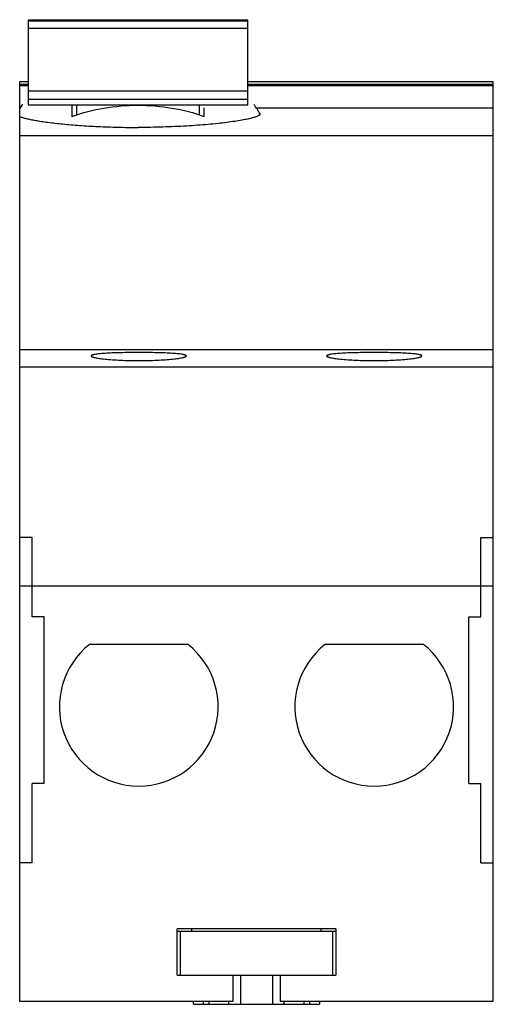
# Model space of a CAD drawing. Header units: millimetres. Extents: x 14.1 to 49.9, y 7.1 to 81.5.
import ezdxf

# ---------------------------------------------------------------- set-up
doc = ezdxf.new("R2010")
doc.units = ezdxf.units.MM
doc.header["$LTSCALE"] = 5.744914
doc.layers.get('0').update_dxf_attribs({"linetype": 'CONTINUOUS'})

msp = doc.modelspace()

# ---------------------------------------------------------------- linework, layer by layer
at = {"color": 7, "linetype": 'Continuous'}
for p, q in [((14.771, 81.501), (14.771, 75.076)), ((14.771, 81.501), (31.371, 81.501)), ((14.771, 81.419), (31.371, 81.419)), ((31.371, 75.076), (31.371, 81.501)), ((14.771, 80.859), (31.371, 80.859)), ((14.121, 7.266), (14.121, 76.814)), ((14.771, 76.814), (14.121, 76.814)), ((49.921, 76.814), (31.371, 76.814)), ((49.921, 76.515), (49.921, 76.814)), ((14.771, 76.614), (14.121, 76.614)), ((14.121, 76.516), (14.771, 76.516)), ((14.771, 76.501), (14.121, 76.501)), ((31.371, 76.1), (14.771, 76.1)), ((49.921, 76.614), (31.371, 76.614)), ((31.371, 76.516), (49.921, 76.516)), ((49.921, 76.501), (31.371, 76.501)), ((49.921, 7.266), (49.921, 76.501)), ((31.371, 75.466), (14.771, 75.466)), ((14.121, 74.84), (14.143, 74.84)), ((14.771, 75.076), (31.371, 75.076)), ((18.071, 75.076), (18.071, 74.185)), ((18.421, 75.076), (18.421, 74.299)), ((27.721, 74.299), (27.721, 75.076)), ((28.071, 74.185), (28.071, 74.849)), ((31.969, 74.84), (49.921, 74.84)), ((49.921, 72.714), (14.121, 72.714)), ((14.121, 56.566), (49.921, 56.566)), ((49.921, 55.237), (14.121, 55.237)), ((15.071, 42.366), (14.121, 42.366)), ((15.071, 36.366), (15.071, 42.366)), ((48.971, 42.366), (49.921, 42.366)), ((48.971, 36.366), (48.971, 42.366)), ((49.921, 38.666), (14.121, 38.666)), ((15.971, 36.366), (15.071, 36.366)), ((15.971, 23.766), (15.971, 36.366)), ((48.071, 36.366), (48.971, 36.366)), ((48.071, 23.766), (48.071, 36.366)), ((26.85, 34.266), (19.391, 34.266)), ((44.65, 34.266), (37.191, 34.266)), ((15.971, 23.766), (15.071, 23.766)), ((15.071, 17.766), (15.071, 23.766)), ((48.071, 23.766), (48.971, 23.766)), ((48.971, 17.766), (48.971, 23.766)), ((15.071, 17.766), (14.121, 17.766)), ((48.971, 17.766), (49.921, 17.766)), ((38.021, 12.766), (26.021, 12.766)), ((26.021, 9.266), (26.021, 12.766)), ((27.144, 12.566), (27.144, 12.766)), ((36.898, 12.566), (36.898, 12.766)), ((38.021, 12.766), (38.021, 9.266)), ((38.021, 12.566), (26.021, 12.566)), ((26.271, 9.266), (26.271, 12.566)), ((37.771, 12.566), (37.771, 9.266)), ((26.021, 9.266), (38.021, 9.266)), ((30.221, 9.266), (30.221, 7.266)), ((30.821, 9.266), (30.821, 7.066)), ((33.221, 9.266), (33.221, 7.066)), ((33.821, 9.266), (33.821, 7.266)), ((30.221, 7.266), (14.121, 7.266)), ((27.271, 7.066), (27.271, 7.266)), ((27.271, 7.066), (36.771, 7.066)), ((27.994, 7.266), (27.994, 7.066)), ((28.438, 7.066), (28.438, 7.266)), ((29.921, 7.066), (29.921, 7.266)), ((49.921, 7.266), (33.821, 7.266)), ((34.121, 7.066), (34.121, 7.266)), ((35.603, 7.266), (35.603, 7.066)), ((36.047, 7.066), (36.047, 7.266)), ((36.771, 7.266), (36.771, 7.066))]:
    msp.add_line(p, q, dxfattribs=at)
for centre, radius, start, end in [((23.071, 68.766), 10.8, 144.03906, 145.96581), ((23.071, 68.766), 10.8, 31.46926, 35.82333), ((23.121, 29.566), 6, 128.43321, 51.56679), ((40.921, 29.566), 6, 128.43321, 51.56679)]:
    msp.add_arc(centre, radius, start, end, dxfattribs=at)
for points, knots in [([(18.071, 74.185), (18.856, 74.469), (20.51, 74.895), (22.209, 75.035), (23.071, 75.035)], [0, 0, 0, 0, 0.49228, 1, 1, 1, 1]), ([(23.071, 75.035), (23.932, 75.035), (25.632, 74.895), (27.285, 74.469), (28.071, 74.185)], [0, 0, 0, 0, 0.50772, 1, 1, 1, 1]), ([(14.121, 74.175), (14.191, 74.149), (14.351, 74.097), (14.623, 74.027), (14.953, 73.955), (15.338, 73.884), (15.775, 73.813), (16.457, 73.717), (17.418, 73.609), (18.684, 73.502), (20.075, 73.419), (21.551, 73.368), (22.559, 73.356), (23.071, 73.356)], [0, 0, 0, 0, 0.02486, 0.056091, 0.093558, 0.137064, 0.186373, 0.241202, 0.366004, 0.508294, 0.664286, 0.829748, 1, 1, 1, 1]), ([(32.282, 74.404), (32.286, 74.398), (32.291, 74.386), (32.295, 74.36), (32.284, 74.333), (32.264, 74.309), (32.234, 74.28), (32.179, 74.245), (32.097, 74.205), (31.991, 74.163), (31.864, 74.121), (31.714, 74.078), (31.543, 74.034), (31.272, 73.972), (30.882, 73.897), (30.354, 73.811), (29.752, 73.727), (29.079, 73.649), (28.345, 73.576), (27.554, 73.512), (26.717, 73.457), (25.84, 73.413), (24.621, 73.369), (23.694, 73.356), (23.071, 73.356)], [0, 0, 0, 0, 0.002101, 0.004073, 0.008322, 0.010938, 0.013995, 0.021607, 0.031382, 0.043404, 0.057708, 0.074292, 0.093136, 0.114213, 0.162914, 0.219992, 0.284956, 0.357199, 0.436046, 0.520727, 0.610401, 0.704143, 0.801009, 1, 1, 1, 1]), ([(23.121, 56.34), (22.886, 56.34), (22.427, 56.338), (21.759, 56.326), (21.144, 56.307), (20.676, 56.283), (20.345, 56.259), (20.135, 56.24), (19.955, 56.219), (19.823, 56.199), (19.733, 56.182), (19.678, 56.169), (19.631, 56.156), (19.592, 56.143), (19.562, 56.129), (19.539, 56.115), (19.525, 56.101), (19.521, 56.089), (19.521, 56.084)], [0, 0, 0, 0, 0.193296, 0.379232, 0.550506, 0.700682, 0.76603, 0.824062, 0.874247, 0.916179, 0.93394, 0.949526, 0.962936, 0.97418, 0.983301, 0.990404, 0.995758, 1, 1, 1, 1]), ([(19.521, 56.084), (19.521, 56.079), (19.525, 56.067), (19.539, 56.051), (19.561, 56.036), (19.592, 56.021), (19.631, 56.006), (19.678, 55.99), (19.733, 55.975), (19.823, 55.953), (19.954, 55.927), (20.135, 55.897), (20.344, 55.869), (20.675, 55.832), (21.143, 55.793), (21.758, 55.757), (22.426, 55.735), (22.886, 55.73), (23.121, 55.73)], [0, 0, 0, 0, 0.00429, 0.00977, 0.017035, 0.026329, 0.037744, 0.051315, 0.067049, 0.08494, 0.12706, 0.177353, 0.235425, 0.300746, 0.450708, 0.621624, 0.807143, 1, 1, 1, 1]), ([(26.721, 56.084), (26.721, 56.089), (26.717, 56.101), (26.702, 56.115), (26.68, 56.129), (26.65, 56.143), (26.611, 56.156), (26.564, 56.169), (26.509, 56.182), (26.419, 56.199), (26.287, 56.219), (26.106, 56.24), (25.897, 56.259), (25.566, 56.283), (25.097, 56.307), (24.482, 56.326), (23.815, 56.338), (23.355, 56.34), (23.121, 56.34)], [0, 0, 0, 0, 0.004239, 0.009587, 0.01669, 0.025814, 0.037064, 0.05048, 0.066072, 0.083837, 0.12576, 0.175932, 0.233961, 0.299309, 0.449492, 0.620769, 0.80671, 1, 1, 1, 1]), ([(23.121, 55.73), (23.355, 55.73), (23.816, 55.735), (24.484, 55.757), (25.099, 55.793), (25.567, 55.832), (25.897, 55.869), (26.107, 55.897), (26.287, 55.927), (26.419, 55.953), (26.509, 55.975), (26.564, 55.99), (26.611, 56.006), (26.65, 56.021), (26.68, 56.036), (26.702, 56.051), (26.717, 56.067), (26.721, 56.079), (26.721, 56.084)], [0, 0, 0, 0, 0.192863, 0.378376, 0.549286, 0.69924, 0.764561, 0.822638, 0.872945, 0.915076, 0.932963, 0.948691, 0.962256, 0.973666, 0.982956, 0.990222, 0.995706, 1, 1, 1, 1]), ([(40.921, 56.34), (40.686, 56.34), (40.227, 56.338), (39.559, 56.326), (38.944, 56.307), (38.476, 56.283), (38.145, 56.259), (37.935, 56.24), (37.755, 56.219), (37.623, 56.199), (37.533, 56.182), (37.478, 56.169), (37.431, 56.156), (37.392, 56.143), (37.362, 56.129), (37.339, 56.115), (37.325, 56.101), (37.321, 56.089), (37.321, 56.084)], [0, 0, 0, 0, 0.193296, 0.379232, 0.550506, 0.700682, 0.76603, 0.824062, 0.874247, 0.916179, 0.93394, 0.949526, 0.962936, 0.97418, 0.983301, 0.990404, 0.995758, 1, 1, 1, 1]), ([(37.321, 56.084), (37.321, 56.079), (37.325, 56.067), (37.339, 56.051), (37.361, 56.036), (37.392, 56.021), (37.431, 56.006), (37.478, 55.99), (37.533, 55.975), (37.623, 55.953), (37.754, 55.927), (37.935, 55.897), (38.144, 55.869), (38.475, 55.832), (38.943, 55.793), (39.558, 55.757), (40.226, 55.735), (40.686, 55.73), (40.921, 55.73)], [0, 0, 0, 0, 0.00429, 0.00977, 0.017035, 0.026329, 0.037744, 0.051315, 0.067049, 0.08494, 0.12706, 0.177353, 0.235425, 0.300746, 0.450708, 0.621624, 0.807143, 1, 1, 1, 1]), ([(44.521, 56.084), (44.521, 56.089), (44.517, 56.101), (44.502, 56.115), (44.48, 56.129), (44.45, 56.143), (44.411, 56.156), (44.364, 56.169), (44.309, 56.182), (44.219, 56.199), (44.087, 56.219), (43.906, 56.24), (43.697, 56.259), (43.366, 56.283), (42.897, 56.307), (42.282, 56.326), (41.615, 56.338), (41.155, 56.34), (40.921, 56.34)], [0, 0, 0, 0, 0.004239, 0.009587, 0.01669, 0.025814, 0.037064, 0.05048, 0.066072, 0.083837, 0.12576, 0.175932, 0.233961, 0.299309, 0.449492, 0.620769, 0.80671, 1, 1, 1, 1]), ([(40.921, 55.73), (41.155, 55.73), (41.616, 55.735), (42.284, 55.757), (42.899, 55.793), (43.367, 55.832), (43.697, 55.869), (43.907, 55.897), (44.087, 55.927), (44.219, 55.953), (44.309, 55.975), (44.364, 55.99), (44.411, 56.006), (44.45, 56.021), (44.48, 56.036), (44.502, 56.051), (44.517, 56.067), (44.521, 56.079), (44.521, 56.084)], [0, 0, 0, 0, 0.192863, 0.378376, 0.549286, 0.69924, 0.764561, 0.822638, 0.872945, 0.915076, 0.932963, 0.948691, 0.962256, 0.973666, 0.982956, 0.990222, 0.995706, 1, 1, 1, 1])]:
    msp.add_open_spline(points, degree=3, knots=knots, dxfattribs=at)

doc.saveas('drawing.dxf')
